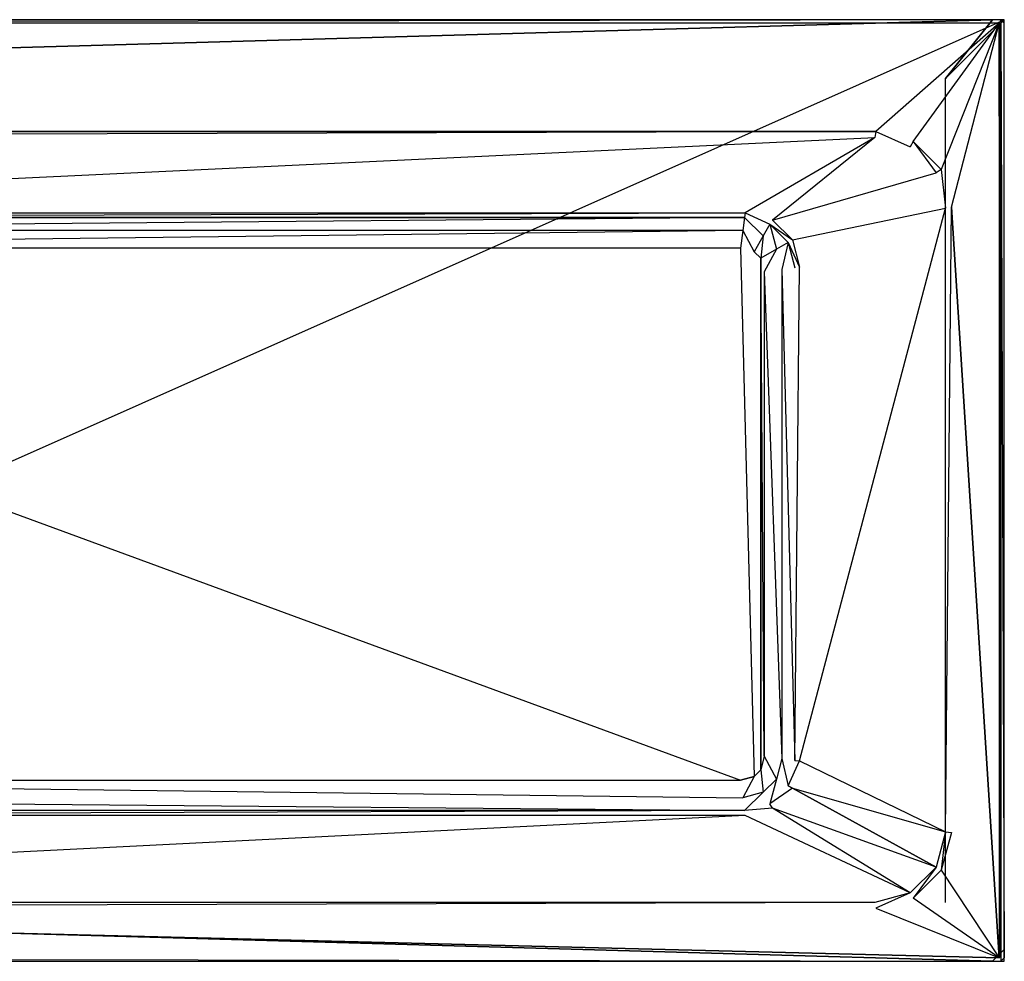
# Model space of a CAD drawing. Extents: x 0 to 1.8, y -0.8 to 0.
# Tile 6 of 6: x 0.96 to 1.8, y -0.8 to 0. Entities that reach past the tile are written whole.
import ezdxf

# ---------------------------------------------------------------- set-up
doc = ezdxf.new("R2010")
doc.units = 0
for name, color, linetype in [('L0_VERKLEIDUNG_BA180SUB2V_1___R', 7, 'CONTINUOUS'), ('L10_WANNENKORPUS_BA180SUB2V_3__', 7, 'CONTINUOUS'), ('L11_WANNENKORPUS_BA180SUB2V_5__', 7, 'CONTINUOUS'), ('L1_VERKLEIDUNG_BA180SUB2V_2___R', 7, 'CONTINUOUS'), ('L2_VERKLEIDUNG_BA180SUB2V_3___R', 7, 'CONTINUOUS'), ('L5_WANNENKORPUS_BA180SUB2V_1___', 7, 'CONTINUOUS'), ('L6_WANNENKORPUS_BA180SUB2V_2___', 7, 'CONTINUOUS'), ('L7_WANNENKORPUS_BA180SUB2V_4___', 7, 'CONTINUOUS'), ('L8_WANNENKORPUS_BA180SUB2V_6___', 7, 'CONTINUOUS'), ('L9_WANNENKORPUS_BA180SUB2V_7___', 7, 'CONTINUOUS')]:
    doc.layers.add(name, color=color, linetype=linetype)

msp = doc.modelspace()

# ---------------------------------------------------------------- linework, layer by layer
at = {"layer": 'L0_VERKLEIDUNG_BA180SUB2V_1___R', "color": 8}
for points, invisible_edges in [([(0, 0, 0.525), (1.8, 0), (0, 0), (0, 0, 0.525)], 13), ([(1.8, 0), (0, 0, 0.525), (1.8, 0, 0.525), (1.8, 0)], 14), ([(1.8, 0), (1.8, -0.8, 0.525), (1.8, -0.8), (1.8, 0)], 13), ([(1.8, -0.8, 0.525), (1.8, 0), (1.8, 0, 0.525), (1.8, -0.8, 0.525)], 14), ([(1.8, -0.8, 0.525), (0, -0.8), (1.8, -0.8), (1.8, -0.8, 0.525)], 13), ([(0, -0.8), (1.8, -0.8, 0.525), (0, -0.8, 0.525), (0, -0.8)], 14)]:
    msp.add_3dface(points, dxfattribs=dict(at, invisible_edges=invisible_edges))
at = {"layer": 'L10_WANNENKORPUS_BA180SUB2V_3__', "color": 8}
for points, invisible_edges in [([(0.003, 0, 0.557), (1.797, 0, 0.525), (0.003, 0, 0.525), (0.003, 0, 0.557)], 13), ([(1.797, 0, 0.525), (0.003, 0, 0.557), (1.797, 0, 0.557), (1.797, 0, 0.525)], 14), ([(1.797, 0, 0.557), (1.8, -0.003, 0.525), (1.797, 0, 0.525), (1.797, 0, 0.557)], 13), ([(1.8, -0.003, 0.525), (1.797, 0, 0.557), (1.8, -0.003, 0.557), (1.8, -0.003, 0.525)], 14), ([(1.8, -0.003, 0.525), (1.8, -0.797, 0.557), (1.8, -0.797, 0.525), (1.8, -0.003, 0.525)], 13), ([(1.8, -0.797, 0.557), (1.8, -0.003, 0.525), (1.8, -0.003, 0.557), (1.8, -0.797, 0.557)], 14), ([(1.797, -0.8, 0.557), (0.003, -0.8, 0.525), (1.797, -0.8, 0.525), (1.797, -0.8, 0.557)], 13), ([(0.003, -0.8, 0.525), (1.797, -0.8, 0.557), (0.003, -0.8, 0.557), (0.003, -0.8, 0.525)], 14), ([(1.8, -0.797, 0.557), (1.797, -0.8, 0.525), (1.8, -0.797, 0.525), (1.8, -0.797, 0.557)], 13), ([(1.797, -0.8, 0.525), (1.8, -0.797, 0.557), (1.797, -0.8, 0.557), (1.797, -0.8, 0.525)], 14)]:
    msp.add_3dface(points, dxfattribs=dict(at, invisible_edges=invisible_edges))
at = {"layer": 'L11_WANNENKORPUS_BA180SUB2V_5__', "color": 8}
for points, invisible_edges in [([(0.004243, -0.003, 0.56), (1.797, 0, 0.557), (0.003, 0, 0.557), (0.004243, -0.003, 0.56)], 13), ([(1.797, 0, 0.557), (0.004243, -0.003, 0.56), (1.795757, -0.003, 0.56), (1.797, 0, 0.557)], 14), ([(1.797, -0.004243, 0.56), (1.797, 0, 0.557), (1.795757, -0.003, 0.56), (1.797, -0.004243, 0.56)], 13), ([(1.797, 0, 0.557), (1.797, -0.004243, 0.56), (1.8, -0.003, 0.557), (1.797, 0, 0.557)], 14), ([(1.797, -0.004243, 0.56), (1.8, -0.797, 0.557), (1.8, -0.003, 0.557), (1.797, -0.004243, 0.56)], 14), ([(1.8, -0.797, 0.557), (1.797, -0.004243, 0.56), (1.797, -0.795757, 0.56), (1.8, -0.797, 0.557)], 13), ([(1.797, -0.8, 0.557), (0.004243, -0.797, 0.56), (0.003, -0.8, 0.557), (1.797, -0.8, 0.557)], 13), ([(0.004243, -0.797, 0.56), (1.797, -0.8, 0.557), (1.795757, -0.797, 0.56), (0.004243, -0.797, 0.56)], 14), ([(1.797, -0.8, 0.557), (1.797, -0.795757, 0.56), (1.795757, -0.797, 0.56), (1.797, -0.8, 0.557)], 13), ([(1.797, -0.795757, 0.56), (1.797, -0.8, 0.557), (1.8, -0.797, 0.557), (1.797, -0.795757, 0.56)], 14)]:
    msp.add_3dface(points, dxfattribs=dict(at, invisible_edges=invisible_edges))
at = {"layer": 'L1_VERKLEIDUNG_BA180SUB2V_2___R', "color": 8}
for points, invisible_edges in [([(1.8, 0), (0, -0.8), (0, 0), (1.8, 0)], 13), ([(0, -0.8), (1.8, 0), (1.8, -0.8), (0, -0.8)], 14)]:
    msp.add_3dface(points, dxfattribs=dict(at, invisible_edges=invisible_edges))
at = {"layer": 'L2_VERKLEIDUNG_BA180SUB2V_3___R', "color": 8}
for points, invisible_edges in [([(0.05, -0.05, 0.525), (0, 0, 0.525), (1.8, 0, 0.525), (0.05, -0.05, 0.525)], 10), ([(0.05, -0.05, 0.525), (1.8, 0, 0.525), (1.75, -0.05, 0.525), (0.05, -0.05, 0.525)], 13), ([(1.75, -0.05, 0.525), (1.8, 0, 0.525), (1.75, -0.75, 0.525), (1.75, -0.05, 0.525)], 10), ([(1.8, -0.8, 0.525), (1.75, -0.75, 0.525), (1.8, 0, 0.525), (1.8, -0.8, 0.525)], 15), ([(0, -0.8, 0.525), (0.05, -0.75, 0.525), (1.8, -0.8, 0.525), (0, -0.8, 0.525)], 13), ([(1.8, -0.8, 0.525), (0.05, -0.75, 0.525), (1.75, -0.75, 0.525), (1.8, -0.8, 0.525)], 15)]:
    msp.add_3dface(points, dxfattribs=dict(at, invisible_edges=invisible_edges))
at = {"layer": 'L5_WANNENKORPUS_BA180SUB2V_1___', "color": 8}
for points, invisible_edges in [([(0.3402, -0.164, 0.155), (1.69, -0.1, 0.555), (0.11, -0.1, 0.555), (0.3402, -0.164, 0.155)], 14), ([(1.69, -0.1, 0.555), (0.3402, -0.164, 0.155), (1.5798, -0.164, 0.155), (1.69, -0.1, 0.555)], 13), ([(1.6029, -0.17019, 0.155), (1.69, -0.1, 0.555), (1.5798, -0.164, 0.155), (1.6029, -0.17019, 0.155)], 13), ([(1.69, -0.1, 0.555), (1.6029, -0.17019, 0.155), (1.72, -0.108038, 0.555), (1.69, -0.1, 0.555)], 14), ([(1.6029, -0.17019, 0.155), (1.741962, -0.13, 0.555), (1.72, -0.108038, 0.555), (1.6029, -0.17019, 0.155)], 14), ([(1.741962, -0.13, 0.555), (1.6029, -0.17019, 0.155), (1.61981, -0.1871, 0.155), (1.741962, -0.13, 0.555)], 13), ([(1.61981, -0.1871, 0.155), (1.75, -0.16, 0.555), (1.741962, -0.13, 0.555), (1.61981, -0.1871, 0.155)], 14), ([(0.340729, -0.168019, 0.14), (1.5798, -0.164, 0.155), (0.3402, -0.164, 0.155), (0.340729, -0.168019, 0.14)], 14), ([(1.5798, -0.164, 0.155), (0.340729, -0.168019, 0.14), (1.579271, -0.168019, 0.14), (1.5798, -0.164, 0.155)], 13), ([(1.600819, -0.173793, 0.14), (1.5798, -0.164, 0.155), (1.579271, -0.168019, 0.14), (1.600819, -0.173793, 0.14)], 13), ([(1.5798, -0.164, 0.155), (1.600819, -0.173793, 0.14), (1.6029, -0.17019, 0.155), (1.5798, -0.164, 0.155)], 14), ([(1.75, -0.16, 0.555), (1.61981, -0.1871, 0.155), (1.626, -0.2102, 0.155), (1.75, -0.16, 0.555)], 13), ([(1.75, -0.16, 0.555), (1.626, -0.6298, 0.155), (1.75, -0.69, 0.555), (1.75, -0.16, 0.555)], 13), ([(1.626, -0.6298, 0.155), (1.75, -0.16, 0.555), (1.626, -0.2102, 0.155), (1.626, -0.6298, 0.155)], 14), ([(0.342175, -0.179, 0.129019), (1.579271, -0.168019, 0.14), (0.340729, -0.168019, 0.14), (0.342175, -0.179, 0.129019)], 13), ([(1.579271, -0.168019, 0.14), (0.342175, -0.179, 0.129019), (1.577825, -0.179, 0.129019), (1.579271, -0.168019, 0.14)], 14), ([(1.595135, -0.183638, 0.129019), (1.579271, -0.168019, 0.14), (1.577825, -0.179, 0.129019), (1.595135, -0.183638, 0.129019)], 13), ([(1.579271, -0.168019, 0.14), (1.595135, -0.183638, 0.129019), (1.600819, -0.173793, 0.14), (1.579271, -0.168019, 0.14)], 14), ([(1.606362, -0.194865, 0.129019), (1.600819, -0.173793, 0.14), (1.595135, -0.183638, 0.129019), (1.606362, -0.194865, 0.129019)], 13), ([(1.600819, -0.173793, 0.14), (1.61981, -0.1871, 0.155), (1.6029, -0.17019, 0.155), (1.600819, -0.173793, 0.14)], 14), ([(1.61981, -0.1871, 0.155), (1.600819, -0.173793, 0.14), (1.616207, -0.189181, 0.14), (1.61981, -0.1871, 0.155)], 13), ([(1.600819, -0.173793, 0.14), (1.606362, -0.194865, 0.129019), (1.616207, -0.189181, 0.14), (1.600819, -0.173793, 0.14)], 14), ([(0.34415, -0.194, 0.125), (1.577825, -0.179, 0.129019), (0.342175, -0.179, 0.129019), (0.34415, -0.194, 0.125)], 13), ([(1.577825, -0.179, 0.129019), (0.34415, -0.194, 0.125), (1.57585, -0.194, 0.125), (1.577825, -0.179, 0.129019)], 14), ([(1.587371, -0.197087, 0.125), (1.577825, -0.179, 0.129019), (1.57585, -0.194, 0.125), (1.587371, -0.197087, 0.125)], 13), ([(1.577825, -0.179, 0.129019), (1.587371, -0.197087, 0.125), (1.595135, -0.183638, 0.129019), (1.577825, -0.179, 0.129019)], 14), ([(1.592913, -0.202629, 0.125), (1.595135, -0.183638, 0.129019), (1.587371, -0.197087, 0.125), (1.592913, -0.202629, 0.125)], 13), ([(1.595135, -0.183638, 0.129019), (1.592913, -0.202629, 0.125), (1.606362, -0.194865, 0.129019), (1.595135, -0.183638, 0.129019)], 14), ([(1.611, -0.212175, 0.129019), (1.616207, -0.189181, 0.14), (1.606362, -0.194865, 0.129019), (1.611, -0.212175, 0.129019)], 13), ([(1.616207, -0.189181, 0.14), (1.611, -0.212175, 0.129019), (1.621981, -0.210729, 0.14), (1.616207, -0.189181, 0.14)], 14), ([(1.616207, -0.189181, 0.14), (1.626, -0.2102, 0.155), (1.61981, -0.1871, 0.155), (1.616207, -0.189181, 0.14)], 14), ([(1.626, -0.2102, 0.155), (1.616207, -0.189181, 0.14), (1.621981, -0.210729, 0.14), (1.626, -0.2102, 0.155)], 13), ([(1.596, -0.21415, 0.125), (1.606362, -0.194865, 0.129019), (1.592913, -0.202629, 0.125), (1.596, -0.21415, 0.125)], 13), ([(1.606362, -0.194865, 0.129019), (1.596, -0.21415, 0.125), (1.611, -0.212175, 0.129019), (1.606362, -0.194865, 0.129019)], 14), ([(1.596, -0.21415, 0.125), (1.611, -0.627825, 0.129019), (1.611, -0.212175, 0.129019), (1.596, -0.21415, 0.125)], 14), ([(1.611, -0.627825, 0.129019), (1.596, -0.21415, 0.125), (1.596, -0.62585, 0.125), (1.611, -0.627825, 0.129019)], 13), ([(1.611, -0.212175, 0.129019), (1.621981, -0.629271, 0.14), (1.621981, -0.210729, 0.14), (1.611, -0.212175, 0.129019)], 14), ([(1.621981, -0.629271, 0.14), (1.611, -0.212175, 0.129019), (1.611, -0.627825, 0.129019), (1.621981, -0.629271, 0.14)], 13), ([(1.626, -0.2102, 0.155), (1.621981, -0.629271, 0.14), (1.626, -0.6298, 0.155), (1.626, -0.2102, 0.155)], 13), ([(1.621981, -0.629271, 0.14), (1.626, -0.2102, 0.155), (1.621981, -0.210729, 0.14), (1.621981, -0.629271, 0.14)], 14), ([(1.606362, -0.645135, 0.129019), (1.596, -0.62585, 0.125), (1.592913, -0.637371, 0.125), (1.606362, -0.645135, 0.129019)], 13), ([(1.596, -0.62585, 0.125), (1.606362, -0.645135, 0.129019), (1.611, -0.627825, 0.129019), (1.596, -0.62585, 0.125)], 14), ([(1.616207, -0.650819, 0.14), (1.611, -0.627825, 0.129019), (1.606362, -0.645135, 0.129019), (1.616207, -0.650819, 0.14)], 13), ([(1.611, -0.627825, 0.129019), (1.616207, -0.650819, 0.14), (1.621981, -0.629271, 0.14), (1.611, -0.627825, 0.129019)], 14), ([(1.616207, -0.650819, 0.14), (1.626, -0.6298, 0.155), (1.621981, -0.629271, 0.14), (1.616207, -0.650819, 0.14)], 14), ([(1.626, -0.6298, 0.155), (1.616207, -0.650819, 0.14), (1.61981, -0.6529, 0.155), (1.626, -0.6298, 0.155)], 13), ([(1.61981, -0.6529, 0.155), (1.75, -0.69, 0.555), (1.626, -0.6298, 0.155), (1.61981, -0.6529, 0.155)], 14), ([(1.577825, -0.661, 0.129019), (1.587371, -0.642913, 0.125), (1.57585, -0.646, 0.125), (1.577825, -0.661, 0.129019)], 13), ([(1.587371, -0.642913, 0.125), (1.577825, -0.661, 0.129019), (1.595135, -0.656362, 0.129019), (1.587371, -0.642913, 0.125)], 14), ([(1.595135, -0.656362, 0.129019), (1.592913, -0.637371, 0.125), (1.587371, -0.642913, 0.125), (1.595135, -0.656362, 0.129019)], 13), ([(1.592913, -0.637371, 0.125), (1.595135, -0.656362, 0.129019), (1.606362, -0.645135, 0.129019), (1.592913, -0.637371, 0.125)], 14), ([(1.577825, -0.661, 0.129019), (0.34415, -0.646, 0.125), (0.342175, -0.661, 0.129019), (1.577825, -0.661, 0.129019)], 13), ([(0.34415, -0.646, 0.125), (1.577825, -0.661, 0.129019), (1.57585, -0.646, 0.125), (0.34415, -0.646, 0.125)], 14), ([(1.600819, -0.666207, 0.14), (1.606362, -0.645135, 0.129019), (1.595135, -0.656362, 0.129019), (1.600819, -0.666207, 0.14)], 13), ([(1.606362, -0.645135, 0.129019), (1.600819, -0.666207, 0.14), (1.616207, -0.650819, 0.14), (1.606362, -0.645135, 0.129019)], 14), ([(1.600819, -0.666207, 0.14), (1.61981, -0.6529, 0.155), (1.616207, -0.650819, 0.14), (1.600819, -0.666207, 0.14)], 13), ([(1.579271, -0.671981, 0.14), (0.342175, -0.661, 0.129019), (0.340729, -0.671981, 0.14), (1.579271, -0.671981, 0.14)], 13), ([(0.342175, -0.661, 0.129019), (1.579271, -0.671981, 0.14), (1.577825, -0.661, 0.129019), (0.342175, -0.661, 0.129019)], 14), ([(1.579271, -0.671981, 0.14), (1.595135, -0.656362, 0.129019), (1.577825, -0.661, 0.129019), (1.579271, -0.671981, 0.14)], 13), ([(1.595135, -0.656362, 0.129019), (1.579271, -0.671981, 0.14), (1.600819, -0.666207, 0.14), (1.595135, -0.656362, 0.129019)], 14), ([(1.61981, -0.6529, 0.155), (1.600819, -0.666207, 0.14), (1.6029, -0.66981, 0.155), (1.61981, -0.6529, 0.155)], 14), ([(1.6029, -0.66981, 0.155), (1.741962, -0.72, 0.555), (1.61981, -0.6529, 0.155), (1.6029, -0.66981, 0.155)], 13), ([(1.75, -0.69, 0.555), (1.61981, -0.6529, 0.155), (1.741962, -0.72, 0.555), (1.75, -0.69, 0.555)], 13), ([(1.579271, -0.671981, 0.14), (1.6029, -0.66981, 0.155), (1.600819, -0.666207, 0.14), (1.579271, -0.671981, 0.14)], 13), ([(0.11, -0.75, 0.555), (1.5798, -0.676, 0.155), (0.3402, -0.676, 0.155), (0.11, -0.75, 0.555)], 13), ([(1.5798, -0.676, 0.155), (0.11, -0.75, 0.555), (1.69, -0.75, 0.555), (1.5798, -0.676, 0.155)], 14), ([(0.3402, -0.676, 0.155), (1.579271, -0.671981, 0.14), (0.340729, -0.671981, 0.14), (0.3402, -0.676, 0.155)], 13), ([(1.579271, -0.671981, 0.14), (0.3402, -0.676, 0.155), (1.5798, -0.676, 0.155), (1.579271, -0.671981, 0.14)], 14), ([(1.6029, -0.66981, 0.155), (1.579271, -0.671981, 0.14), (1.5798, -0.676, 0.155), (1.6029, -0.66981, 0.155)], 14), ([(1.5798, -0.676, 0.155), (1.72, -0.741962, 0.555), (1.6029, -0.66981, 0.155), (1.5798, -0.676, 0.155)], 13), ([(1.72, -0.741962, 0.555), (1.5798, -0.676, 0.155), (1.69, -0.75, 0.555), (1.72, -0.741962, 0.555)], 14), ([(1.741962, -0.72, 0.555), (1.6029, -0.66981, 0.155), (1.72, -0.741962, 0.555), (1.741962, -0.72, 0.555)], 14)]:
    msp.add_3dface(points, dxfattribs=dict(at, invisible_edges=invisible_edges))
at = {"layer": 'L6_WANNENKORPUS_BA180SUB2V_2___', "color": 8}
for points, invisible_edges in [([(0.34415, -0.194, 0.125), (0.34415, -0.646, 0.125), (1.57585, -0.646, 0.125), (0.34415, -0.194, 0.125)], 13), ([(0.34415, -0.194, 0.125), (1.57585, -0.646, 0.125), (1.57585, -0.194, 0.125), (0.34415, -0.194, 0.125)], 10), ([(1.57585, -0.194, 0.125), (1.57585, -0.646, 0.125), (1.587371, -0.642913, 0.125), (1.57585, -0.194, 0.125)], 13), ([(1.57585, -0.194, 0.125), (1.587371, -0.642913, 0.125), (1.587371, -0.197087, 0.125), (1.57585, -0.194, 0.125)], 14), ([(1.587371, -0.197087, 0.125), (1.587371, -0.642913, 0.125), (1.592913, -0.637371, 0.125), (1.587371, -0.197087, 0.125)], 15), ([(1.587371, -0.197087, 0.125), (1.592913, -0.637371, 0.125), (1.592913, -0.202629, 0.125), (1.587371, -0.197087, 0.125)], 9), ([(1.592913, -0.202629, 0.125), (1.592913, -0.637371, 0.125), (1.596, -0.62585, 0.125), (1.592913, -0.202629, 0.125)], 10), ([(1.592913, -0.202629, 0.125), (1.596, -0.62585, 0.125), (1.596, -0.21415, 0.125), (1.592913, -0.202629, 0.125)], 15)]:
    msp.add_3dface(points, dxfattribs=dict(at, invisible_edges=invisible_edges))
at = {"layer": 'L7_WANNENKORPUS_BA180SUB2V_4___', "color": 8}
for points, invisible_edges in [([(0.05, -0.05, 0.525), (0.01, 0, 0.525), (1.79, 0, 0.525), (0.05, -0.05, 0.525)], 10), ([(0.05, -0.05, 0.525), (1.79, 0, 0.525), (1.75, -0.05, 0.525), (0.05, -0.05, 0.525)], 13), ([(1.75, -0.05, 0.525), (1.79, 0, 0.525), (1.75, -0.75, 0.525), (1.75, -0.05, 0.525)], 10), ([(1.79, -0.8, 0.525), (1.75, -0.75, 0.525), (1.79, 0, 0.525), (1.79, -0.8, 0.525)], 15), ([(1.79, -0.8, 0.525), (1.79, 0, 0.525), (1.8, -0.01, 0.525), (1.79, -0.8, 0.525)], 15), ([(1.79, -0.8, 0.525), (1.8, -0.01, 0.525), (1.8, -0.79, 0.525), (1.79, -0.8, 0.525)], 11), ([(0.01, -0.8, 0.525), (0.05, -0.75, 0.525), (1.79, -0.8, 0.525), (0.01, -0.8, 0.525)], 13), ([(1.79, -0.8, 0.525), (0.05, -0.75, 0.525), (1.75, -0.75, 0.525), (1.79, -0.8, 0.525)], 15)]:
    msp.add_3dface(points, dxfattribs=dict(at, invisible_edges=invisible_edges))
at = {"layer": 'L8_WANNENKORPUS_BA180SUB2V_6___', "color": 8}
for points, invisible_edges in [([(0.11, -0.1, 0.555), (1.690658, -0.095, 0.56), (0.109342, -0.095, 0.56), (0.11, -0.1, 0.555)], 13), ([(1.690658, -0.095, 0.56), (0.11, -0.1, 0.555), (1.69, -0.1, 0.555), (1.690658, -0.095, 0.56)], 14), ([(1.72, -0.108038, 0.555), (1.690658, -0.095, 0.56), (1.69, -0.1, 0.555), (1.72, -0.108038, 0.555)], 13), ([(1.690658, -0.095, 0.56), (1.72, -0.108038, 0.555), (1.722588, -0.103556, 0.56), (1.690658, -0.095, 0.56)], 14), ([(1.741962, -0.13, 0.555), (1.722588, -0.103556, 0.56), (1.72, -0.108038, 0.555), (1.741962, -0.13, 0.555)], 13), ([(1.722588, -0.103556, 0.56), (1.741962, -0.13, 0.555), (1.746444, -0.127412, 0.56), (1.722588, -0.103556, 0.56)], 14), ([(1.75, -0.16, 0.555), (1.746444, -0.127412, 0.56), (1.741962, -0.13, 0.555), (1.75, -0.16, 0.555)], 13), ([(1.746444, -0.127412, 0.56), (1.75, -0.16, 0.555), (1.755, -0.159342, 0.56), (1.746444, -0.127412, 0.56)], 14), ([(1.755, -0.159342, 0.56), (1.75, -0.69, 0.555), (1.755, -0.690658, 0.56), (1.755, -0.159342, 0.56)], 13), ([(1.75, -0.69, 0.555), (1.755, -0.159342, 0.56), (1.75, -0.16, 0.555), (1.75, -0.69, 0.555)], 14), ([(1.746444, -0.722588, 0.56), (1.75, -0.69, 0.555), (1.741962, -0.72, 0.555), (1.746444, -0.722588, 0.56)], 13), ([(1.75, -0.69, 0.555), (1.746444, -0.722588, 0.56), (1.755, -0.690658, 0.56), (1.75, -0.69, 0.555)], 14), ([(1.722588, -0.746444, 0.56), (1.741962, -0.72, 0.555), (1.72, -0.741962, 0.555), (1.722588, -0.746444, 0.56)], 13), ([(1.741962, -0.72, 0.555), (1.722588, -0.746444, 0.56), (1.746444, -0.722588, 0.56), (1.741962, -0.72, 0.555)], 14), ([(1.690658, -0.755, 0.56), (1.72, -0.741962, 0.555), (1.69, -0.75, 0.555), (1.690658, -0.755, 0.56)], 13), ([(1.72, -0.741962, 0.555), (1.690658, -0.755, 0.56), (1.722588, -0.746444, 0.56), (1.72, -0.741962, 0.555)], 14), ([(0.109342, -0.755, 0.56), (1.69, -0.75, 0.555), (0.11, -0.75, 0.555), (0.109342, -0.755, 0.56)], 13), ([(1.69, -0.75, 0.555), (0.109342, -0.755, 0.56), (1.690658, -0.755, 0.56), (1.69, -0.75, 0.555)], 14)]:
    msp.add_3dface(points, dxfattribs=dict(at, invisible_edges=invisible_edges))
at = {"layer": 'L9_WANNENKORPUS_BA180SUB2V_7___', "color": 8}
for points, invisible_edges in [([(0.004243, -0.003, 0.56), (0.109342, -0.095, 0.56), (1.795757, -0.003, 0.56), (0.004243, -0.003, 0.56)], 10), ([(1.795757, -0.003, 0.56), (0.109342, -0.095, 0.56), (1.690658, -0.095, 0.56), (1.795757, -0.003, 0.56)], 13), ([(1.795757, -0.003, 0.56), (1.690658, -0.095, 0.56), (1.722588, -0.103556, 0.56), (1.795757, -0.003, 0.56)], 10), ([(1.795757, -0.003, 0.56), (1.722588, -0.103556, 0.56), (1.746444, -0.127412, 0.56), (1.795757, -0.003, 0.56)], 13), ([(1.795757, -0.003, 0.56), (1.746444, -0.127412, 0.56), (1.755, -0.159342, 0.56), (1.795757, -0.003, 0.56)], 10), ([(1.795757, -0.003, 0.56), (1.755, -0.159342, 0.56), (1.795757, -0.797, 0.56), (1.795757, -0.003, 0.56)], 13), ([(1.795757, -0.003, 0.56), (1.795757, -0.797, 0.56), (1.797, -0.795757, 0.56), (1.795757, -0.003, 0.56)], 10), ([(1.795757, -0.003, 0.56), (1.797, -0.795757, 0.56), (1.797, -0.004243, 0.56), (1.795757, -0.003, 0.56)], 13), ([(1.755, -0.690658, 0.56), (1.795757, -0.797, 0.56), (1.755, -0.159342, 0.56), (1.755, -0.690658, 0.56)], 13), ([(1.746444, -0.722588, 0.56), (1.795757, -0.797, 0.56), (1.755, -0.690658, 0.56), (1.746444, -0.722588, 0.56)], 10), ([(1.795757, -0.797, 0.56), (1.746444, -0.722588, 0.56), (1.722588, -0.746444, 0.56), (1.795757, -0.797, 0.56)], 13), ([(1.690658, -0.755, 0.56), (1.795757, -0.797, 0.56), (1.722588, -0.746444, 0.56), (1.690658, -0.755, 0.56)], 12), ([(0.109342, -0.755, 0.56), (0.004243, -0.797, 0.56), (1.795757, -0.797, 0.56), (0.109342, -0.755, 0.56)], 11), ([(0.109342, -0.755, 0.56), (1.795757, -0.797, 0.56), (1.690658, -0.755, 0.56), (0.109342, -0.755, 0.56)], 14)]:
    msp.add_3dface(points, dxfattribs=dict(at, invisible_edges=invisible_edges))

doc.saveas('drawing.dxf')
